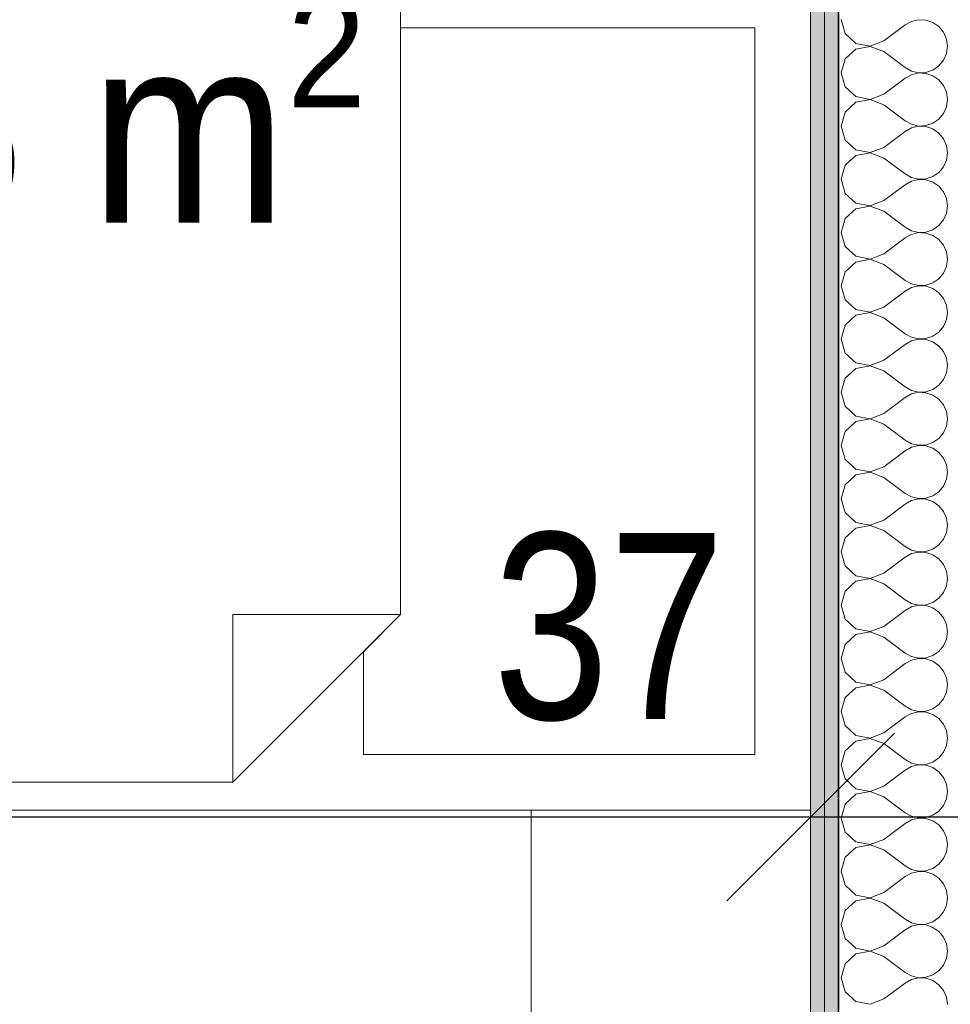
# Model space of a CAD drawing. Header units: centimetres. Extents: x -7.1 to 26.5, y -14.7 to 18.1.
# Tile 70 of 186: x 15.1 to 16.1, y -3.1 to -2.1. Entities that reach past the tile are written whole.
import ezdxf

# ---------------------------------------------------------------- set-up
doc = ezdxf.new("R2010")
doc.units = ezdxf.units.CM
doc.header["$LTSCALE"] = 10
doc.header["$PDMODE"] = 65
doc.linetypes.add('AUSGEZOGEN', pattern=[0])
for name, color, linetype in [('XR$1$015 Murs intérieurs', 7, 'Continuous'), ('XR$1$015 Murs intérieurs – Lignes de séparation des couches', 7, 'Continuous'), ('XR$1$065 Mobilier installé', 7, 'Continuous'), ('XR$1$080 Définition des locaux – Contour', 7, 'Continuous'), ('XR$2$080 Définition des locaux – Texte', 7, 'Continuous'), ('XR$2$105 Cotations100', 7, 'Continuous'), ('XR$3$015 Murs intérieurs – Hachures des composants', 7, 'Continuous')]:
    doc.layers.add(name, color=color, linetype=linetype)
doc.styles.add('ARIAL', font='arial.ttf')
doc.dimstyles.new('DIMSTYLE_3', dxfattribs={"dimtxt": 0.2, "dimasz": 0.3, "dimexe": 0, "dimexo": 0, "dimgap": 0.1, "dimtad": 2, "dimrnd": 0.005, "dimzin": 4, "dimdsep": 46, "dimtxsty": 'ARIAL', "dimblk1": 'ALL_ML_STRICH', "dimblk2": 'ALL_ML_STRICH', "dimsah": 1, "dimcen": 0, "dimclrd": 7, "dimclre": 7, "dimclrt": 7, "dimadec": 0, "dimazin": 0, "dimtfac": 1, "dimtdec": 0, "dimtix": 1, "dimtmove": 2, "dimatfit": 3, "dimfxl": 0, "dimtzin": 0, "dimlwd": 0, "dimlwe": 18, "dimarcsym": 0})
doc.dimstyles.new('DIMSTYLE_7', dxfattribs={"dimtxt": 0.2, "dimasz": 0.3, "dimexe": 0, "dimexo": 0, "dimgap": 0.1, "dimtad": 2, "dimdec": 1, "dimlfac": 100, "dimrnd": 0.5, "dimzin": 4, "dimdsep": 46, "dimtxsty": 'ARIAL', "dimblk1": 'ALL_ML_STRICH', "dimblk2": 'ALL_ML_STRICH', "dimsah": 1, "dimcen": 0, "dimclrd": 7, "dimclre": 7, "dimclrt": 7, "dimadec": 0, "dimazin": 0, "dimtfac": 1, "dimtdec": 0, "dimtix": 1, "dimtmove": 2, "dimatfit": 3, "dimfxl": 0, "dimtvp": 1.2, "dimtzin": 0, "dimlwd": 0, "dimlwe": 18, "dimarcsym": 0})

# ---------------------------------------------------------------- blocks, each defined once
blk = doc.blocks.new('ALL_ML_STRICH')
at = {"color": 0, "linetype": 'ByBlock', "lineweight": -2}
for p, q in [((0, -0.5), (0, 0.5)), ((-0.3, -0.3), (0.3, 0.3)), ((-1, 0), (0.5, 0))]:
    blk.add_line(p, q, dxfattribs=at)
blk = doc.blocks.new('*D150')
at = {"layer": 'DEFPOINTS', "color": 7, "linetype": 'AUSGEZOGEN', "lineweight": 18, "transparency": 16777216}
for p in [(12.9218, -2.7208), (12.9218, -2.9416), (15.9718, -3.1174)]:
    blk.add_point(p, dxfattribs=at)
at = {"layer": 'XR$2$105 Cotations100', "color": 7, "linetype": 'AUSGEZOGEN', "lineweight": -2, "transparency": 16777216}
for p, q in [((12.9218, -2.9416), (12.9218, -2.9416)), ((12.9218, -2.9416), (15.9718, -2.9416)), ((15.9718, -2.9416), (15.9718, -2.9416))]:
    blk.add_line(p, q, dxfattribs=at)
at = {"layer": 'XR$2$105 Cotations100', "color": 7, "linetype": 'AUSGEZOGEN', "lineweight": 18, "transparency": 16777216, "xscale": 0.3, "yscale": 0.3, "zscale": 0.3, "rotation": 180}
blk.add_blockref('ALL_ML_STRICH', (12.9218, -2.9416), dxfattribs=at)
at = {"layer": 'XR$2$105 Cotations100', "color": 7, "linetype": 'AUSGEZOGEN', "lineweight": 18, "transparency": 16777216, "xscale": 0.3, "yscale": 0.3, "zscale": 0.3}
blk.add_blockref('ALL_ML_STRICH', (15.9718, -2.9416), dxfattribs=at)
at = {"layer": 'XR$2$105 Cotations100', "color": 7, "linetype": 'AUSGEZOGEN', "lineweight": 18, "transparency": 16777216, "insert": (14.4577, -2.7381), "char_height": 0.2, "width": 0.64, "attachment_point": 5, "style": 'ARIAL'}
blk.add_mtext('\\W0.80;\\A1;{\\A1;{3.05\\H0.132000;\\S^ ;}}', dxfattribs=at)
blk = doc.blocks.new('*D151')
at = {"layer": 'DEFPOINTS', "color": 7, "linetype": 'AUSGEZOGEN', "lineweight": 18, "transparency": 16777216}
for p in [(15.9718, -2.9416), (16.3418, -3.0959), (15.9718, -3.1174)]:
    blk.add_point(p, dxfattribs=at)
at = {"layer": 'XR$2$105 Cotations100', "color": 7, "linetype": 'AUSGEZOGEN', "lineweight": -2, "transparency": 16777216}
for p, q in [((15.9718, -2.9416), (15.9718, -2.9416)), ((15.9718, -2.9416), (16.3418, -2.9416)), ((16.3418, -2.9416), (16.3418, -2.9416))]:
    blk.add_line(p, q, dxfattribs=at)
at = {"layer": 'XR$2$105 Cotations100', "color": 7, "linetype": 'AUSGEZOGEN', "lineweight": 18, "transparency": 16777216, "xscale": 0.3, "yscale": 0.3, "zscale": 0.3, "rotation": 180}
blk.add_blockref('ALL_ML_STRICH', (15.9718, -2.9416), dxfattribs=at)
at = {"layer": 'XR$2$105 Cotations100', "color": 7, "linetype": 'AUSGEZOGEN', "lineweight": 18, "transparency": 16777216, "xscale": 0.3, "yscale": 0.3, "zscale": 0.3}
blk.add_blockref('ALL_ML_STRICH', (16.3418, -2.9416), dxfattribs=at)
at = {"layer": 'XR$2$105 Cotations100', "color": 7, "linetype": 'AUSGEZOGEN', "lineweight": 18, "transparency": 16777216, "insert": (15.7553, -2.7381), "char_height": 0.2, "width": 0.64, "attachment_point": 5, "style": 'ARIAL'}
blk.add_mtext('\\W0.80;\\A1;{\\A1;{37\\H0.132000;\\S^ ;}}', dxfattribs=at)
blk = doc.blocks.new('COMPLEXOBJECT_250')
at = {"layer": 'XR$3$015 Murs intérieurs – Hachures des composants', "color": 8, "linetype": 'AUSGEZOGEN', "lineweight": 13, "transparency": 33554687}
for p, q in [((16.0046, -2.0857), (16.0089, -2.1007)), ((16.0503, -2.1086), (16.0732, -2.0914)), ((16.0801, -2.0876), (16.0732, -2.0914)), ((16.0878, -2.0858), (16.0801, -2.0876)), ((16.0956, -2.0862), (16.0878, -2.0858)), ((16.1031, -2.0887), (16.0956, -2.0862)), ((16.1096, -2.0932), (16.1031, -2.0887)), ((16.0089, -2.1007), (16.0204, -2.1113)), ((16.1146, -2.0993), (16.1096, -2.0932)), ((16.1178, -2.1065), (16.1146, -2.0993)), ((16.0204, -2.1113), (16.0358, -2.1142)), ((16.0358, -2.1142), (16.0503, -2.1086)), ((16.1189, -2.1143), (16.1178, -2.1065)), ((16.0204, -2.1173), (16.0089, -2.1278)), ((16.0358, -2.1144), (16.0204, -2.1173)), ((16.0503, -2.12), (16.0358, -2.1144)), ((16.0503, -2.12), (16.0732, -2.1371)), ((16.1146, -2.1293), (16.1178, -2.1221)), ((16.1178, -2.1221), (16.1189, -2.1143)), ((16.0089, -2.1278), (16.0046, -2.1429)), ((16.1096, -2.1354), (16.1146, -2.1293)), ((16.0046, -2.1429), (16.0089, -2.1579)), ((16.0732, -2.1371), (16.0801, -2.141)), ((16.0801, -2.1448), (16.0732, -2.1486)), ((16.0801, -2.141), (16.0878, -2.1427)), ((16.0878, -2.143), (16.0801, -2.1448)), ((16.0878, -2.1427), (16.0956, -2.1424)), ((16.0956, -2.1434), (16.0878, -2.143)), ((16.0956, -2.1424), (16.1031, -2.1398)), ((16.1031, -2.1459), (16.0956, -2.1434)), ((16.1031, -2.1398), (16.1096, -2.1354)), ((16.0503, -2.1657), (16.0732, -2.1486)), ((16.1096, -2.1503), (16.1031, -2.1459)), ((16.1146, -2.1564), (16.1096, -2.1503)), ((16.0089, -2.1579), (16.0204, -2.1684)), ((16.0358, -2.1713), (16.0503, -2.1657)), ((16.1178, -2.1636), (16.1146, -2.1564)), ((16.1189, -2.1714), (16.1178, -2.1636)), ((16.0204, -2.1744), (16.0089, -2.185)), ((16.0204, -2.1684), (16.0358, -2.1713)), ((16.0358, -2.1715), (16.0204, -2.1744)), ((16.0503, -2.1771), (16.0358, -2.1715)), ((16.0503, -2.1771), (16.0732, -2.1943)), ((16.1178, -2.1792), (16.1189, -2.1714)), ((16.0089, -2.185), (16.0046, -2.2)), ((16.1096, -2.1925), (16.1146, -2.1864)), ((16.1146, -2.1864), (16.1178, -2.1792)), ((16.0732, -2.1943), (16.0801, -2.1981)), ((16.0801, -2.1981), (16.0878, -2.1999)), ((16.0956, -2.1995), (16.1031, -2.197)), ((16.1031, -2.197), (16.1096, -2.1925)), ((16.0046, -2.2), (16.0089, -2.215)), ((16.0503, -2.2229), (16.0732, -2.2057)), ((16.0801, -2.2019), (16.0732, -2.2057)), ((16.0878, -2.2001), (16.0801, -2.2019)), ((16.0878, -2.1999), (16.0956, -2.1995)), ((16.0956, -2.2005), (16.0878, -2.2001)), ((16.1031, -2.203), (16.0956, -2.2005)), ((16.1096, -2.2075), (16.1031, -2.203)), ((16.1146, -2.2136), (16.1096, -2.2075)), ((16.0089, -2.215), (16.0204, -2.2256)), ((16.1178, -2.2208), (16.1146, -2.2136)), ((16.0204, -2.2256), (16.0358, -2.2285)), ((16.0358, -2.2287), (16.0204, -2.2316)), ((16.0358, -2.2285), (16.0503, -2.2229)), ((16.0503, -2.2343), (16.0358, -2.2287)), ((16.1189, -2.2286), (16.1178, -2.2208)), ((16.1178, -2.2364), (16.1189, -2.2286)), ((16.0204, -2.2316), (16.0089, -2.2421)), ((16.0503, -2.2343), (16.0732, -2.2514)), ((16.1146, -2.2436), (16.1178, -2.2364)), ((16.0089, -2.2421), (16.0046, -2.2571)), ((16.0732, -2.2514), (16.0801, -2.2552)), ((16.1031, -2.2541), (16.1096, -2.2497)), ((16.1096, -2.2497), (16.1146, -2.2436)), ((16.0046, -2.2571), (16.0089, -2.2722)), ((16.0801, -2.259), (16.0732, -2.2629)), ((16.0801, -2.2552), (16.0878, -2.257)), ((16.0878, -2.2573), (16.0801, -2.259)), ((16.0878, -2.257), (16.0956, -2.2566)), ((16.0956, -2.2576), (16.0878, -2.2573)), ((16.0956, -2.2566), (16.1031, -2.2541)), ((16.1031, -2.2602), (16.0956, -2.2576)), ((16.1096, -2.2646), (16.1031, -2.2602)), ((16.0089, -2.2722), (16.0204, -2.2827)), ((16.0503, -2.28), (16.0732, -2.2629)), ((16.1146, -2.2707), (16.1096, -2.2646)), ((16.1178, -2.2779), (16.1146, -2.2707)), ((16.0204, -2.2827), (16.0358, -2.2856)), ((16.0358, -2.2856), (16.0503, -2.28)), ((16.1189, -2.2857), (16.1178, -2.2779)), ((16.0204, -2.2887), (16.0089, -2.2993)), ((16.0358, -2.2858), (16.0204, -2.2887)), ((16.0503, -2.2914), (16.0358, -2.2858)), ((16.0503, -2.2914), (16.0732, -2.3086)), ((16.1146, -2.3007), (16.1178, -2.2935)), ((16.1178, -2.2935), (16.1189, -2.2857)), ((16.0089, -2.2993), (16.0046, -2.3143)), ((16.1096, -2.3068), (16.1146, -2.3007)), ((16.0046, -2.3143), (16.0089, -2.3293)), ((16.0732, -2.3086), (16.0801, -2.3124)), ((16.0801, -2.3124), (16.0878, -2.3142)), ((16.0878, -2.3144), (16.0801, -2.3162)), ((16.0878, -2.3142), (16.0956, -2.3138)), ((16.0956, -2.3148), (16.0878, -2.3144)), ((16.0956, -2.3138), (16.1031, -2.3113)), ((16.1031, -2.3173), (16.0956, -2.3148)), ((16.1031, -2.3113), (16.1096, -2.3068)), ((16.0503, -2.3371), (16.0732, -2.32)), ((16.0801, -2.3162), (16.0732, -2.32)), ((16.1096, -2.3218), (16.1031, -2.3173)), ((16.1146, -2.3278), (16.1096, -2.3218)), ((16.0089, -2.3293), (16.0204, -2.3398)), ((16.1178, -2.335), (16.1146, -2.3278)), ((16.1189, -2.3429), (16.1178, -2.335)), ((16.0204, -2.3459), (16.0089, -2.3564)), ((16.0204, -2.3398), (16.0358, -2.3427)), ((16.0358, -2.343), (16.0204, -2.3459)), ((16.0358, -2.3427), (16.0503, -2.3371)), ((16.0503, -2.3486), (16.0358, -2.343)), ((16.1178, -2.3507), (16.1189, -2.3429)), ((16.0089, -2.3564), (16.0046, -2.3714)), ((16.0503, -2.3486), (16.0732, -2.3657)), ((16.1146, -2.3579), (16.1178, -2.3507)), ((16.0732, -2.3657), (16.0801, -2.3695)), ((16.1031, -2.3684), (16.1096, -2.3639)), ((16.1096, -2.3639), (16.1146, -2.3579)), ((16.0046, -2.3714), (16.0089, -2.3864)), ((16.0503, -2.3943), (16.0732, -2.3771)), ((16.0801, -2.3733), (16.0732, -2.3771)), ((16.0801, -2.3695), (16.0878, -2.3713)), ((16.0878, -2.3715), (16.0801, -2.3733)), ((16.0878, -2.3713), (16.0956, -2.3709)), ((16.0956, -2.3719), (16.0878, -2.3715)), ((16.0956, -2.3709), (16.1031, -2.3684)), ((16.1031, -2.3744), (16.0956, -2.3719)), ((16.1096, -2.3789), (16.1031, -2.3744)), ((16.0089, -2.3864), (16.0204, -2.397)), ((16.1146, -2.385), (16.1096, -2.3789)), ((16.1178, -2.3922), (16.1146, -2.385)), ((16.0204, -2.397), (16.0358, -2.3999)), ((16.0358, -2.3999), (16.0503, -2.3943)), ((16.1189, -2.4), (16.1178, -2.3922)), ((16.0204, -2.403), (16.0089, -2.4136)), ((16.0358, -2.4001), (16.0204, -2.403)), ((16.0503, -2.4057), (16.0358, -2.4001)), ((16.0503, -2.4057), (16.0732, -2.4229)), ((16.1146, -2.415), (16.1178, -2.4078)), ((16.1178, -2.4078), (16.1189, -2.4)), ((16.0089, -2.4136), (16.0046, -2.4286)), ((16.1096, -2.4211), (16.1146, -2.415)), ((16.0046, -2.4286), (16.0089, -2.4436)), ((16.0732, -2.4229), (16.0801, -2.4267)), ((16.0801, -2.4305), (16.0732, -2.4343)), ((16.0801, -2.4267), (16.0878, -2.4285)), ((16.0878, -2.4287), (16.0801, -2.4305)), ((16.0878, -2.4285), (16.0956, -2.4281)), ((16.0956, -2.4291), (16.0878, -2.4287)), ((16.0956, -2.4281), (16.1031, -2.4256)), ((16.1031, -2.4316), (16.0956, -2.4291)), ((16.1031, -2.4256), (16.1096, -2.4211)), ((16.0503, -2.4514), (16.0732, -2.4343)), ((16.1096, -2.4361), (16.1031, -2.4316)), ((16.1146, -2.4421), (16.1096, -2.4361)), ((16.0089, -2.4436), (16.0204, -2.4541)), ((16.0358, -2.457), (16.0503, -2.4514)), ((16.1178, -2.4493), (16.1146, -2.4421)), ((16.1189, -2.4571), (16.1178, -2.4493)), ((16.0204, -2.4602), (16.0089, -2.4707)), ((16.0204, -2.4541), (16.0358, -2.457)), ((16.0358, -2.4573), (16.0204, -2.4602)), ((16.0503, -2.4629), (16.0358, -2.4573)), ((16.0503, -2.4629), (16.0732, -2.48)), ((16.1178, -2.465), (16.1189, -2.4571)), ((16.0089, -2.4707), (16.0046, -2.4857)), ((16.1096, -2.4782), (16.1146, -2.4722)), ((16.1146, -2.4722), (16.1178, -2.465)), ((16.0732, -2.48), (16.0801, -2.4838)), ((16.0801, -2.4838), (16.0878, -2.4856)), ((16.0956, -2.4852), (16.1031, -2.4827)), ((16.1031, -2.4827), (16.1096, -2.4782)), ((16.0046, -2.4857), (16.0089, -2.5007)), ((16.0503, -2.5086), (16.0732, -2.4914)), ((16.0801, -2.4876), (16.0732, -2.4914)), ((16.0878, -2.4858), (16.0801, -2.4876)), ((16.0878, -2.4856), (16.0956, -2.4852)), ((16.0956, -2.4862), (16.0878, -2.4858)), ((16.1031, -2.4887), (16.0956, -2.4862)), ((16.1096, -2.4932), (16.1031, -2.4887)), ((16.1146, -2.4993), (16.1096, -2.4932)), ((16.0089, -2.5007), (16.0204, -2.5113)), ((16.1178, -2.5065), (16.1146, -2.4993)), ((16.0204, -2.5113), (16.0358, -2.5142)), ((16.0358, -2.5144), (16.0204, -2.5173)), ((16.0358, -2.5142), (16.0503, -2.5086)), ((16.0503, -2.52), (16.0358, -2.5144)), ((16.1189, -2.5143), (16.1178, -2.5065)), ((16.1178, -2.5221), (16.1189, -2.5143)), ((16.0204, -2.5173), (16.0089, -2.5278)), ((16.0503, -2.52), (16.0732, -2.5371)), ((16.1146, -2.5293), (16.1178, -2.5221)), ((16.0089, -2.5278), (16.0046, -2.5429)), ((16.1031, -2.5398), (16.1096, -2.5354)), ((16.1096, -2.5354), (16.1146, -2.5293)), ((16.0046, -2.5429), (16.0089, -2.5579)), ((16.0732, -2.5371), (16.0801, -2.541)), ((16.0801, -2.5448), (16.0732, -2.5486)), ((16.0801, -2.541), (16.0878, -2.5427)), ((16.0878, -2.543), (16.0801, -2.5448)), ((16.0878, -2.5427), (16.0956, -2.5424)), ((16.0956, -2.5434), (16.0878, -2.543)), ((16.0956, -2.5424), (16.1031, -2.5398)), ((16.1031, -2.5459), (16.0956, -2.5434)), ((16.1096, -2.5503), (16.1031, -2.5459)), ((16.0089, -2.5579), (16.0204, -2.5684)), ((16.0503, -2.5657), (16.0732, -2.5486)), ((16.1146, -2.5564), (16.1096, -2.5503)), ((16.1178, -2.5636), (16.1146, -2.5564)), ((16.0204, -2.5684), (16.0358, -2.5713)), ((16.0358, -2.5713), (16.0503, -2.5657)), ((16.1189, -2.5714), (16.1178, -2.5636)), ((16.0204, -2.5744), (16.0089, -2.585)), ((16.0358, -2.5715), (16.0204, -2.5744)), ((16.0503, -2.5771), (16.0358, -2.5715)), ((16.0503, -2.5771), (16.0732, -2.5943)), ((16.1178, -2.5792), (16.1189, -2.5714)), ((16.0089, -2.585), (16.0046, -2.6)), ((16.1096, -2.5925), (16.1146, -2.5864)), ((16.1146, -2.5864), (16.1178, -2.5792)), ((16.0046, -2.6), (16.0089, -2.615)), ((16.0732, -2.5943), (16.0801, -2.5981)), ((16.0801, -2.5981), (16.0878, -2.5999)), ((16.0878, -2.6001), (16.0801, -2.6019)), ((16.0878, -2.5999), (16.0956, -2.5995)), ((16.0956, -2.6005), (16.0878, -2.6001)), ((16.0956, -2.5995), (16.1031, -2.597)), ((16.1031, -2.597), (16.1096, -2.5925)), ((16.0503, -2.6229), (16.0732, -2.6057)), ((16.0801, -2.6019), (16.0732, -2.6057)), ((16.1031, -2.603), (16.0956, -2.6005)), ((16.1096, -2.6075), (16.1031, -2.603)), ((16.1146, -2.6136), (16.1096, -2.6075)), ((16.0089, -2.615), (16.0204, -2.6256)), ((16.1178, -2.6208), (16.1146, -2.6136)), ((16.1189, -2.6286), (16.1178, -2.6208)), ((16.0204, -2.6316), (16.0089, -2.6421)), ((16.0204, -2.6256), (16.0358, -2.6285)), ((16.0358, -2.6287), (16.0204, -2.6316)), ((16.0358, -2.6285), (16.0503, -2.6229)), ((16.0503, -2.6343), (16.0358, -2.6287)), ((16.1178, -2.6364), (16.1189, -2.6286)), ((16.0089, -2.6421), (16.0046, -2.6571)), ((16.0503, -2.6343), (16.0732, -2.6514)), ((16.1146, -2.6436), (16.1178, -2.6364)), ((16.0732, -2.6514), (16.0801, -2.6552)), ((16.1031, -2.6541), (16.1096, -2.6497)), ((16.1096, -2.6497), (16.1146, -2.6436)), ((16.0046, -2.6571), (16.0089, -2.6722)), ((16.0503, -2.68), (16.0732, -2.6629)), ((16.0801, -2.659), (16.0732, -2.6629)), ((16.0801, -2.6552), (16.0878, -2.657)), ((16.0878, -2.6573), (16.0801, -2.659)), ((16.0878, -2.657), (16.0956, -2.6566)), ((16.0956, -2.6576), (16.0878, -2.6573)), ((16.0956, -2.6566), (16.1031, -2.6541)), ((16.1031, -2.6602), (16.0956, -2.6576)), ((16.1096, -2.6646), (16.1031, -2.6602)), ((16.0089, -2.6722), (16.0204, -2.6827)), ((16.1146, -2.6707), (16.1096, -2.6646)), ((16.1178, -2.6779), (16.1146, -2.6707)), ((16.0204, -2.6827), (16.0358, -2.6856)), ((16.0358, -2.6856), (16.0503, -2.68)), ((16.1189, -2.6857), (16.1178, -2.6779)), ((16.0204, -2.6887), (16.0089, -2.6993)), ((16.0358, -2.6858), (16.0204, -2.6887)), ((16.0503, -2.6914), (16.0358, -2.6858)), ((16.0503, -2.6914), (16.0732, -2.7086)), ((16.1146, -2.7007), (16.1178, -2.6935)), ((16.1178, -2.6935), (16.1189, -2.6857)), ((16.0089, -2.6993), (16.0046, -2.7143)), ((16.1096, -2.7068), (16.1146, -2.7007)), ((16.0046, -2.7143), (16.0089, -2.7293)), ((16.0732, -2.7086), (16.0801, -2.7124)), ((16.0801, -2.7162), (16.0732, -2.72)), ((16.0801, -2.7124), (16.0878, -2.7142)), ((16.0878, -2.7144), (16.0801, -2.7162)), ((16.0878, -2.7142), (16.0956, -2.7138)), ((16.0956, -2.7148), (16.0878, -2.7144)), ((16.0956, -2.7138), (16.1031, -2.7113)), ((16.1031, -2.7173), (16.0956, -2.7148)), ((16.1031, -2.7113), (16.1096, -2.7068)), ((16.0503, -2.7371), (16.0732, -2.72)), ((16.1096, -2.7218), (16.1031, -2.7173)), ((16.1146, -2.7278), (16.1096, -2.7218)), ((16.0089, -2.7293), (16.0204, -2.7398)), ((16.0358, -2.7427), (16.0503, -2.7371)), ((16.1178, -2.735), (16.1146, -2.7278)), ((16.1189, -2.7429), (16.1178, -2.735)), ((16.0204, -2.7459), (16.0089, -2.7564)), ((16.0204, -2.7398), (16.0358, -2.7427)), ((16.0358, -2.743), (16.0204, -2.7459)), ((16.0503, -2.7486), (16.0358, -2.743)), ((16.1178, -2.7507), (16.1189, -2.7429)), ((16.0089, -2.7564), (16.0046, -2.7714)), ((16.0503, -2.7486), (16.0732, -2.7657)), ((16.1096, -2.7639), (16.1146, -2.7579)), ((16.1146, -2.7579), (16.1178, -2.7507)), ((16.0732, -2.7657), (16.0801, -2.7695)), ((16.0956, -2.7709), (16.1031, -2.7684)), ((16.1031, -2.7684), (16.1096, -2.7639)), ((16.0046, -2.7714), (16.0089, -2.7864)), ((16.0503, -2.7943), (16.0732, -2.7771)), ((16.0801, -2.7733), (16.0732, -2.7771)), ((16.0801, -2.7695), (16.0878, -2.7713)), ((16.0878, -2.7715), (16.0801, -2.7733)), ((16.0878, -2.7713), (16.0956, -2.7709)), ((16.0956, -2.7719), (16.0878, -2.7715)), ((16.1031, -2.7744), (16.0956, -2.7719)), ((16.1096, -2.7789), (16.1031, -2.7744)), ((16.1146, -2.785), (16.1096, -2.7789)), ((16.0089, -2.7864), (16.0204, -2.797)), ((16.1178, -2.7922), (16.1146, -2.785)), ((16.0204, -2.797), (16.0358, -2.7999)), ((16.0358, -2.8001), (16.0204, -2.803)), ((16.0358, -2.7999), (16.0503, -2.7943)), ((16.0503, -2.8057), (16.0358, -2.8001)), ((16.1189, -2.8), (16.1178, -2.7922)), ((16.1178, -2.8078), (16.1189, -2.8)), ((16.0204, -2.803), (16.0089, -2.8136)), ((16.0503, -2.8057), (16.0732, -2.8229)), ((16.1146, -2.815), (16.1178, -2.8078)), ((16.0089, -2.8136), (16.0046, -2.8286)), ((16.1031, -2.8256), (16.1096, -2.8211)), ((16.1096, -2.8211), (16.1146, -2.815)), ((16.0046, -2.8286), (16.0089, -2.8436)), ((16.0732, -2.8229), (16.0801, -2.8267)), ((16.0801, -2.8305), (16.0732, -2.8343)), ((16.0801, -2.8267), (16.0878, -2.8285)), ((16.0878, -2.8287), (16.0801, -2.8305)), ((16.0878, -2.8285), (16.0956, -2.8281)), ((16.0956, -2.8291), (16.0878, -2.8287)), ((16.0956, -2.8281), (16.1031, -2.8256)), ((16.1031, -2.8316), (16.0956, -2.8291)), ((16.1096, -2.8361), (16.1031, -2.8316)), ((16.0503, -2.8514), (16.0732, -2.8343)), ((16.1146, -2.8421), (16.1096, -2.8361)), ((16.1178, -2.8493), (16.1146, -2.8421)), ((16.0089, -2.8436), (16.0204, -2.8541)), ((16.0358, -2.857), (16.0503, -2.8514)), ((16.1189, -2.8571), (16.1178, -2.8493)), ((16.0204, -2.8602), (16.0089, -2.8707)), ((16.0204, -2.8541), (16.0358, -2.857)), ((16.0358, -2.8573), (16.0204, -2.8602)), ((16.0503, -2.8629), (16.0358, -2.8573)), ((16.0503, -2.8629), (16.0732, -2.88)), ((16.1178, -2.865), (16.1189, -2.8571)), ((16.0089, -2.8707), (16.0046, -2.8857)), ((16.1096, -2.8782), (16.1146, -2.8722)), ((16.1146, -2.8722), (16.1178, -2.865)), ((16.0732, -2.88), (16.0801, -2.8838)), ((16.0801, -2.8838), (16.0878, -2.8856)), ((16.0878, -2.8856), (16.0956, -2.8852)), ((16.0956, -2.8852), (16.1031, -2.8827)), ((16.1031, -2.8827), (16.1096, -2.8782)), ((16.0046, -2.8857), (16.0089, -2.9007)), ((16.0503, -2.9086), (16.0732, -2.8914)), ((16.0801, -2.8876), (16.0732, -2.8914)), ((16.0878, -2.8858), (16.0801, -2.8876)), ((16.0956, -2.8862), (16.0878, -2.8858)), ((16.1031, -2.8887), (16.0956, -2.8862)), ((16.1096, -2.8932), (16.1031, -2.8887)), ((16.1146, -2.8993), (16.1096, -2.8932)), ((16.0089, -2.9007), (16.0204, -2.9113)), ((16.1178, -2.9065), (16.1146, -2.8993)), ((16.1189, -2.9143), (16.1178, -2.9065)), ((16.0204, -2.9173), (16.0089, -2.9278)), ((16.0204, -2.9113), (16.0358, -2.9142)), ((16.0358, -2.9144), (16.0204, -2.9173)), ((16.0358, -2.9142), (16.0503, -2.9086)), ((16.0503, -2.92), (16.0358, -2.9144)), ((16.1178, -2.9221), (16.1189, -2.9143)), ((16.0089, -2.9278), (16.0046, -2.9429)), ((16.0503, -2.92), (16.0732, -2.9371)), ((16.1146, -2.9293), (16.1178, -2.9221)), ((16.0732, -2.9371), (16.0801, -2.941)), ((16.1031, -2.9398), (16.1096, -2.9354)), ((16.1096, -2.9354), (16.1146, -2.9293)), ((16.0046, -2.9429), (16.0089, -2.9579)), ((16.0503, -2.9657), (16.0732, -2.9486)), ((16.0801, -2.9448), (16.0732, -2.9486)), ((16.0801, -2.941), (16.0878, -2.9427)), ((16.0878, -2.943), (16.0801, -2.9448)), ((16.0878, -2.9427), (16.0956, -2.9424)), ((16.0956, -2.9434), (16.0878, -2.943)), ((16.0956, -2.9424), (16.1031, -2.9398)), ((16.1031, -2.9459), (16.0956, -2.9434)), ((16.1096, -2.9503), (16.1031, -2.9459)), ((16.0089, -2.9579), (16.0204, -2.9684)), ((16.1146, -2.9564), (16.1096, -2.9503)), ((16.1178, -2.9636), (16.1146, -2.9564)), ((16.0204, -2.9684), (16.0358, -2.9713)), ((16.0358, -2.9713), (16.0503, -2.9657)), ((16.1189, -2.9714), (16.1178, -2.9636)), ((16.0204, -2.9744), (16.0089, -2.985)), ((16.0358, -2.9715), (16.0204, -2.9744)), ((16.0503, -2.9771), (16.0358, -2.9715)), ((16.0503, -2.9771), (16.0732, -2.9943)), ((16.1146, -2.9864), (16.1178, -2.9792)), ((16.1178, -2.9792), (16.1189, -2.9714)), ((16.0089, -2.985), (16.0046, -3)), ((16.1096, -2.9925), (16.1146, -2.9864)), ((16.0046, -3), (16.0089, -3.015)), ((16.0732, -2.9943), (16.0801, -2.9981)), ((16.0801, -3.0019), (16.0732, -3.0057)), ((16.0801, -2.9981), (16.0878, -2.9999)), ((16.0878, -3.0001), (16.0801, -3.0019)), ((16.0878, -2.9999), (16.0956, -2.9995)), ((16.0956, -3.0005), (16.0878, -3.0001)), ((16.0956, -2.9995), (16.1031, -2.997)), ((16.1031, -3.003), (16.0956, -3.0005)), ((16.1031, -2.997), (16.1096, -2.9925)), ((16.0503, -3.0229), (16.0732, -3.0057)), ((16.1096, -3.0075), (16.1031, -3.003)), ((16.1146, -3.0136), (16.1096, -3.0075)), ((16.0089, -3.015), (16.0204, -3.0256)), ((16.0358, -3.0285), (16.0503, -3.0229)), ((16.1178, -3.0208), (16.1146, -3.0136)), ((16.1189, -3.0286), (16.1178, -3.0208)), ((16.0204, -3.0316), (16.0089, -3.0421)), ((16.0204, -3.0256), (16.0358, -3.0285)), ((16.0358, -3.0287), (16.0204, -3.0316)), ((16.0503, -3.0343), (16.0358, -3.0287)), ((16.1178, -3.0364), (16.1189, -3.0286)), ((16.0089, -3.0421), (16.0046, -3.0571)), ((16.0503, -3.0343), (16.0732, -3.0514)), ((16.1096, -3.0497), (16.1146, -3.0436)), ((16.1146, -3.0436), (16.1178, -3.0364)), ((16.0732, -3.0514), (16.0801, -3.0552)), ((16.0956, -3.0566), (16.1031, -3.0541)), ((16.1031, -3.0541), (16.1096, -3.0497)), ((16.0046, -3.0571), (16.0089, -3.0722)), ((16.0503, -3.08), (16.0732, -3.0629)), ((16.0801, -3.059), (16.0732, -3.0629)), ((16.0801, -3.0552), (16.0878, -3.057)), ((16.0878, -3.0573), (16.0801, -3.059)), ((16.0878, -3.057), (16.0956, -3.0566)), ((16.0956, -3.0576), (16.0878, -3.0573)), ((16.1031, -3.0602), (16.0956, -3.0576)), ((16.1096, -3.0646), (16.1031, -3.0602)), ((16.1146, -3.0707), (16.1096, -3.0646)), ((16.0089, -3.0722), (16.0204, -3.0827)), ((16.1178, -3.0779), (16.1146, -3.0707)), ((16.0204, -3.0827), (16.0358, -3.0856)), ((16.0358, -3.0858), (16.0204, -3.0887)), ((16.0358, -3.0856), (16.0503, -3.08)), ((16.0503, -3.0914), (16.0358, -3.0858)), ((16.1189, -3.0857), (16.1178, -3.0779)), ((16.1178, -3.0935), (16.1189, -3.0857)), ((16.0204, -3.0887), (16.0089, -3.0993)), ((16.0503, -3.0914), (16.0732, -3.1086)), ((16.1146, -3.1007), (16.1178, -3.0935)), ((16.0089, -3.0993), (16.0046, -3.1143)), ((16.1031, -3.1113), (16.1096, -3.1068)), ((16.1096, -3.1068), (16.1146, -3.1007)), ((16.0046, -3.1143), (16.0089, -3.1293)), ((16.0732, -3.1086), (16.0801, -3.1124)), ((16.0801, -3.1162), (16.0732, -3.12)), ((16.0801, -3.1124), (16.0878, -3.1142)), ((16.0878, -3.1144), (16.0801, -3.1162)), ((16.0878, -3.1142), (16.0956, -3.1138)), ((16.0956, -3.1148), (16.0878, -3.1144)), ((16.0956, -3.1138), (16.1031, -3.1113)), ((16.1031, -3.1173), (16.0956, -3.1148)), ((16.1096, -3.1218), (16.1031, -3.1173)), ((16.0503, -3.1371), (16.0732, -3.12)), ((16.1146, -3.1278), (16.1096, -3.1218)), ((16.1178, -3.135), (16.1146, -3.1278)), ((16.0089, -3.1293), (16.0204, -3.1398)), ((16.0358, -3.1427), (16.0503, -3.1371)), ((16.1189, -3.1429), (16.1178, -3.135)), ((16.0204, -3.1398), (16.0358, -3.1427))]:
    blk.add_line(p, q, dxfattribs=at)

msp = doc.modelspace()

# ---------------------------------------------------------------- hatches: boundary and pattern name
at = {"layer": 'XR$3$015 Murs intérieurs – Hachures des composants', "linetype": 'AUSGEZOGEN', "lineweight": 13, "true_color": 0x202020, "transparency": 33554687}
for points in [[(15.9868, 5.9035), (15.9868, -3.6465), (16.0018, -3.6465), (16.0018, 5.9035)], [(15.9718, 5.8885), (15.9718, -3.6465), (15.9868, -3.6465), (15.9868, 5.8885)]]:
    msp.add_hatch(color=250, dxfattribs=at).paths.add_polyline_path(points)

# ---------------------------------------------------------------- linework, layer by layer
at = {"layer": 'XR$1$015 Murs intérieurs', "color": 7, "linetype": 'AUSGEZOGEN', "lineweight": 18, "transparency": 33554687}
msp.add_line((15.9718, 5.8885), (15.9718, -3.6465), dxfattribs=at)
at = {"layer": 'XR$1$015 Murs intérieurs – Lignes de séparation des couches', "color": 7, "linetype": 'AUSGEZOGEN', "lineweight": 18, "transparency": 33554687}
msp.add_line((15.9868, 5.9035), (15.9868, -3.6465), dxfattribs=at)
at = {"layer": 'XR$1$015 Murs intérieurs – Lignes de séparation des couches', "color": 7, "linetype": 'AUSGEZOGEN', "lineweight": 35, "transparency": 33554687}
msp.add_line((16.0018, 5.9035), (16.0018, -3.6465), dxfattribs=at)
at = {"layer": 'XR$1$065 Mobilier installé', "color": 8, "linetype": 'AUSGEZOGEN', "lineweight": 13, "transparency": 33554687}
for p, q in [((15.9718, -1.1345), (15.9718, -2.9345)), ((15.5318, -2.0345), (15.5318, -2.7245)), ((15.5318, -2.7245), (15.3518, -2.9045)), ((15.3518, -2.9045), (15.3518, -2.7245)), ((15.5318, -2.7245), (15.3518, -2.7245)), ((15.3518, -2.9045), (14.0018, -2.9045)), ((15.9718, -2.9345), (13.9718, -2.9345)), ((15.6718, -3.4345), (15.6718, -2.9345)), ((15.6718, -2.9345), (15.9718, -2.9345)), ((15.9718, -2.9345), (15.9718, -3.4345))]:
    msp.add_line(p, q, dxfattribs=at)
msp.add_lwpolyline([(15.5318, -2.0945), (15.9118, -2.0945), (15.9118, -2.8745), (15.4918, -2.8745), (15.4918, -2.7645), (15.5318, -2.7245), (15.5318, -2.0945)], close=True, dxfattribs=at)
at = {"layer": 'XR$1$080 Définition des locaux – Contour', "color": 8, "linetype": 'AUSGEZOGEN', "lineweight": 13, "transparency": 33554687}
msp.add_lwpolyline([(12.9218, 0.4035), (12.9218, -3.6465), (15.9718, -3.6465), (15.9718, 0.4035), (12.9218, 0.4035)], close=True, dxfattribs=at)

# ---------------------------------------------------------------- block references
at = {"layer": 'XR$3$015 Murs intérieurs – Hachures des composants', "color": 8, "linetype": 'AUSGEZOGEN', "lineweight": 13, "transparency": 33554687}
msp.add_blockref('COMPLEXOBJECT_250', (0, 0), dxfattribs=at)

# ---------------------------------------------------------------- texts
at = {"layer": 'XR$2$080 Définition des locaux – Texte', "color": 7, "linetype": 'AUSGEZOGEN', "transparency": 33554687, "insert": (14.0124, -1.4573), "char_height": 0.2, "width": 1.558162, "attachment_point": 1, "line_spacing_factor": 0.903614, "style": 'ARIAL'}
msp.add_mtext('\\A1;{\\fArial|b1|i0|c162|p34;\\W0.90909;R.12}\\P{\\fArial|b1|i0|c162|p34;\\W0.90909;Chambre\\P\\fArial|b0|i0|c162|p34;SP: 12.35 m\\H0.6x;\\S2^ ;}', dxfattribs=at)

# ---------------------------------------------------------------- dimensions: what is measured, and where the dimension line sits
at = {"layer": 'XR$2$105 Cotations100', "color": 7, "linetype": 'AUSGEZOGEN', "lineweight": 18, "transparency": 33554687}
for base, p1, p2, dimstyle, picture, middle in [((15.9718, -2.9416), (12.9218, -2.9416), (15.9718, -2.9416), 'DIMSTYLE_3', '*D150', (14.4577, -2.7381)), ((16.3418, -2.9416), (15.9718, -2.9416), (16.3418, -2.9416), 'DIMSTYLE_7', '*D151', (15.7553, -2.7381))]:
    dim = msp.add_linear_dim(base=base, p1=p1, p2=p2, dimstyle=dimstyle, override={"dimpost": '<>', "dimclrd": 7, "dimclre": 7, "dimclrt": 7, "dimlwd": 0, "dimlwe": 18}, dxfattribs=at)
    dim.commit()
    dim.dimension.update_dxf_attribs({"geometry": picture, "text_midpoint": middle, "dimtype": 160})

doc.saveas('drawing.dxf')
